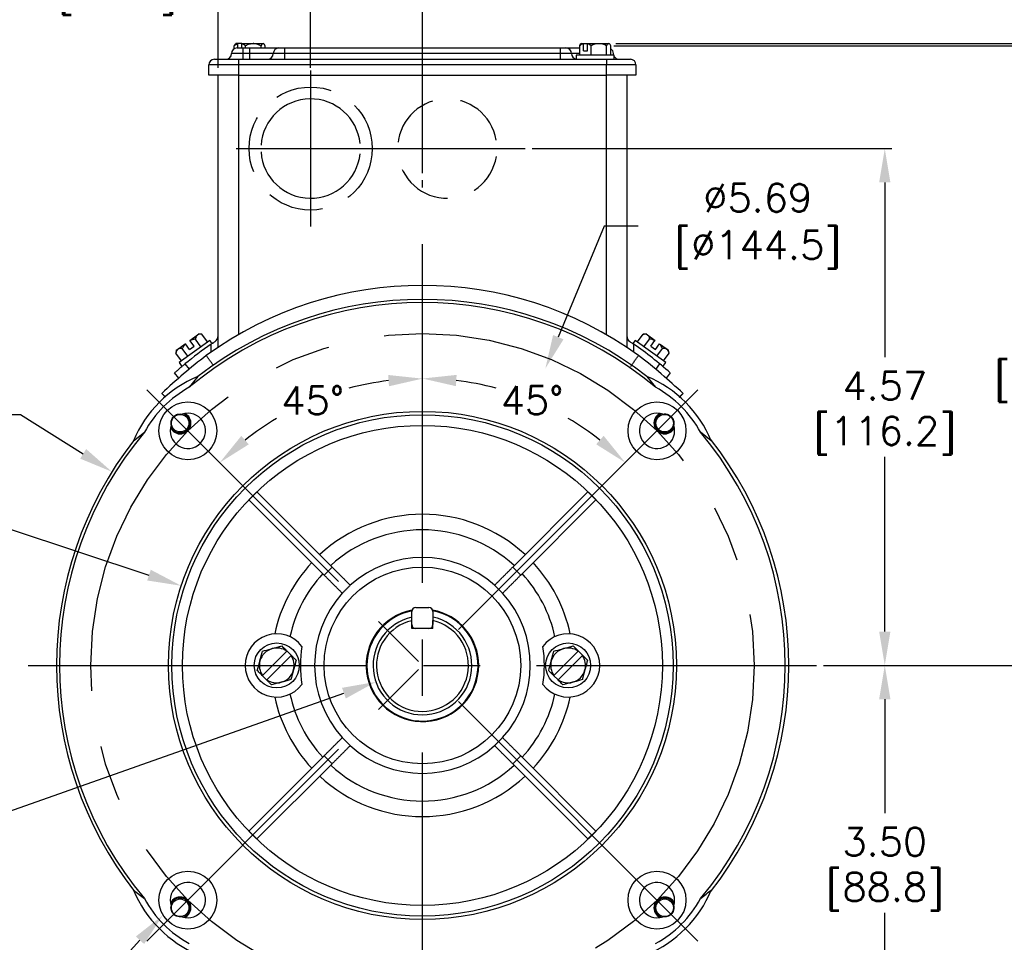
# Model space of a CAD drawing. Extents: x 897.4 to 941.4, y -8.5 to 25.5.
# Tile 5 of 7: x 925.7 to 934.4, y 9.5 to 17.7. Entities that reach past the tile are written whole.
import ezdxf
from ezdxf import colors
from ezdxf.entities.mleader import LeaderData, LeaderLine
from ezdxf.math import Vec2, Vec3

# ---------------------------------------------------------------- set-up
doc = ezdxf.new("R2010")
doc.units = 0
doc.header["$LTSCALE"] = 4
doc.header["$MEASUREMENT"] = 0
doc.linetypes.add('CENTER2', pattern=[1.125, 0.75, -0.125, 0.125, -0.125])
doc.linetypes.add('HIDDEN2', pattern=[0.1875, 0.125, -0.0625])
doc.layers.get('0').update_dxf_attribs({"linetype": 'CONTINUOUS'})
doc.layers.get('DEFPOINTS').update_dxf_attribs({"linetype": 'CONTINUOUS'})
for name, color, linetype in [('CENTER', 40, 'CENTER2'), ('DIMENSIONS', 140, 'CONTINUOUS'), ('DIMENSIONS @ 1', 140, 'CONTINUOUS'), ('HIDDEN', 102, 'HIDDEN2')]:
    doc.layers.add(name, color=color, linetype=linetype)
doc.styles.get("Standard").update_dxf_attribs({"font": 'romans.shx'})
doc.dimstyles.get("Standard").update_dxf_attribs({"dimtxt": 0.25, "dimasz": 0.3, "dimexe": 0.0625, "dimexo": 0.0625, "dimgap": 0.0625, "dimtad": 0, "dimtih": 1, "dimtoh": 1, "dimzin": 0, "dimdsep": 46, "dimtxsty": 'Standard', "dimcen": 0, "dimadec": 0, "dimazin": 0, "dimtfac": 1, "dimtofl": 0, "dimtmove": 0, "dimatfit": 3, "dimfxl": 0, "dimtolj": 1, "dimtzin": 0, "dimarcsym": 0})

# ---------------------------------------------------------------- blocks, each defined once
blk = doc.blocks.new('*D0')
at = {"layer": 'DEFPOINTS', "color": 0}
for p in [(930.3287, 14.6197), (928.152, 9.3625)]:
    blk.add_point(p, dxfattribs=at)
at = {"layer": 'DIMENSIONS', "color": 0, "lineweight": -2}
for p, q in [((930.8505, 15.8799), (930.4435, 14.8969)), ((931.1505, 15.8799), (930.8505, 15.8799))]:
    blk.add_line(p, q, dxfattribs=at)
at = {"layer": 'DIMENSIONS', "color": 0}
blk.add_solid([(930.3973, 14.916), (930.4897, 14.8778), (930.3287, 14.6197)], dxfattribs=at)
at = {"layer": 'DIMENSIONS', "color": 0, "insert": (932.1237, 15.8799), "char_height": 0.25, "attachment_point": 5}
blk.add_mtext('\\A1; ∅5.69\\P [∅144.5]', dxfattribs=at)
blk = doc.blocks.new('*D7')
at = {"layer": 'DEFPOINTS', "color": 0}
for p in [(929.2403, 16.2854), (926.8008, 14.4306), (928.5833, 14.4433), (931.6799, 9.5516), (929.2403, 8.2211)]:
    blk.add_point(p, dxfattribs=at)
at = {"layer": 'DIMENSIONS', "color": 0, "lineweight": -2}
for start, end in [(96.77476, 104.87032), (120.57957, 128.22523)]:
    blk.add_arc((929.2403, 11.9911), 2.5387, start, end, dxfattribs=at)
at = {"layer": 'DIMENSIONS', "color": 0}
for points in [[(928.9379, 14.562), (928.9438, 14.4621), (929.2403, 14.5298)], [(927.7027, 13.9481), (927.6363, 14.0228), (927.4452, 13.7862)]]:
    blk.add_solid(points, dxfattribs=at)
at = {"layer": 'DIMENSIONS', "color": 0, "insert": (928.2688, 14.3365), "char_height": 0.25, "attachment_point": 5}
blk.add_mtext('\\A1;45°', dxfattribs=at)
blk = doc.blocks.new('*D8')
at = {"layer": 'DEFPOINTS', "color": 0}
for p in [(929.2403, 16.2854), (931.6799, 14.4306), (930.5101, 14.1904), (926.8008, 9.5516), (929.2403, 8.2211)]:
    blk.add_point(p, dxfattribs=at)
at = {"layer": 'DIMENSIONS', "color": 0, "lineweight": -2}
for start, end in [(75.127, 83.22767), (51.77233, 59.42343)]:
    blk.add_arc((929.2403, 11.9911), 2.5396, start, end, dxfattribs=at)
at = {"layer": 'DIMENSIONS', "color": 0}
for points in [[(929.5369, 14.4631), (929.5428, 14.5629), (929.2403, 14.5307)], [(930.845, 14.0235), (930.7786, 13.9487), (931.0361, 13.7869)]]:
    blk.add_solid(points, dxfattribs=at)
at = {"layer": 'DIMENSIONS', "color": 0, "insert": (930.2122, 14.3374), "char_height": 0.25, "attachment_point": 5}
blk.add_mtext('\\A1;45°', dxfattribs=at)
blk = doc.blocks.new('*D16')
at = {"layer": 'DEFPOINTS', "color": 0}
for p in [(929.2403, 19.0106), (927.4303, 17.2171), (929.2403, 16.2854)]:
    blk.add_point(p, dxfattribs=at)
at = {"layer": 'DIMENSIONS', "color": 0, "lineweight": -2}
for p, q in [((927.1303, 19.0106), (926.8303, 19.0106)), ((927.4303, 17.2796), (927.4303, 19.0731)), ((929.2403, 16.3479), (929.2403, 19.0731)), ((929.5403, 19.0106), (929.8403, 19.0106))]:
    blk.add_line(p, q, dxfattribs=at)
at = {"layer": 'DIMENSIONS', "color": 0}
for points in [[(927.1303, 19.0606), (927.1303, 18.9606), (927.4303, 19.0106)], [(929.5403, 19.0606), (929.5403, 18.9606), (929.2403, 19.0106)]]:
    blk.add_solid(points, dxfattribs=at)
at = {"layer": 'DIMENSIONS', "color": 0, "char_height": 0.25, "attachment_point": 5}
for s, insert in [('\\A1;1.81', (928.3353, 19.1981)), ('\\A1;[46.0]', (928.3353, 18.7577))]:
    blk.add_mtext(s, dxfattribs=dict(at, insert=insert))
blk = doc.blocks.new('*D26')
at = {"layer": 'DEFPOINTS', "color": 0}
for p in [(927.1038, 12.6965), (931.3768, 11.2857)]:
    blk.add_point(p, dxfattribs=at)
at = {"layer": 'DIMENSIONS', "color": 0, "lineweight": -2}
for p, q in [((925.282, 13.199), (925.582, 13.199)), ((925.582, 13.199), (926.819, 12.7906))]:
    blk.add_line(p, q, dxfattribs=at)
at = {"layer": 'DIMENSIONS', "color": 0}
blk.add_solid([(926.8346, 12.8381), (926.8033, 12.7431), (927.1038, 12.6965)], dxfattribs=at)
at = {"layer": 'DIMENSIONS', "color": 0, "insert": (924.3088, 13.199), "char_height": 0.25, "attachment_point": 5}
blk.add_mtext('\\A1; ∅4.50\\P [∅114.3]', dxfattribs=at)
blk = doc.blocks.new('*D14')
at = {"layer": 'DEFPOINTS', "color": 0}
for p in [(930.8896, 17.4951), (932.7303, 11.9911), (934.9335, 11.9911)]:
    blk.add_point(p, dxfattribs=at)
at = {"layer": 'DIMENSIONS', "color": 0, "lineweight": -2}
for p, q in [((930.9521, 17.4951), (934.996, 17.4951)), ((934.9335, 17.1951), (934.9335, 15.1836)), ((934.9335, 12.2911), (934.9335, 14.3026)), ((932.7928, 11.9911), (934.996, 11.9911))]:
    blk.add_line(p, q, dxfattribs=at)
at = {"layer": 'DIMENSIONS', "color": 0}
for points in [[(934.8835, 17.1951), (934.9835, 17.1951), (934.9335, 17.4951)], [(934.8835, 12.2911), (934.9835, 12.2911), (934.9335, 11.9911)]]:
    blk.add_solid(points, dxfattribs=at)
at = {"layer": 'DIMENSIONS', "color": 0, "char_height": 0.25, "attachment_point": 5}
for s, insert in [('\\A1;5.50', (934.9335, 14.9306)), ('\\A1;[139.8]', (934.9335, 14.4901))]:
    blk.add_mtext(s, dxfattribs=dict(at, insert=insert))
blk = doc.blocks.new('*D13')
at = {"layer": 'DEFPOINTS', "color": 0}
for p in [(930.8712, 17.476), (936.1102, 17.476), (932.4903, 8.4931)]:
    blk.add_point(p, dxfattribs=at)
at = {"layer": 'DIMENSIONS', "color": 0, "lineweight": -2}
for p, q in [((930.9337, 17.476), (936.1727, 17.476)), ((936.1102, 17.176), (936.1102, 13.425)), ((936.1102, 8.7931), (936.1102, 12.5441)), ((932.5528, 8.4931), (936.1727, 8.4931))]:
    blk.add_line(p, q, dxfattribs=at)
at = {"layer": 'DIMENSIONS', "color": 0}
for points in [[(936.0602, 17.176), (936.1602, 17.176), (936.1102, 17.476)], [(936.0602, 8.7931), (936.1602, 8.7931), (936.1102, 8.4931)]]:
    blk.add_solid(points, dxfattribs=at)
at = {"layer": 'DIMENSIONS', "color": 0, "char_height": 0.25, "attachment_point": 5}
for s, insert in [('\\A1;8.98', (936.1102, 13.1721)), ('\\A1;[228.2]', (936.1102, 12.7316))]:
    blk.add_mtext(s, dxfattribs=dict(at, insert=insert))
blk = doc.blocks.new('*D12')
at = {"layer": 'DEFPOINTS', "color": 0}
for p in [(932.7303, 11.9911), (933.3343, 11.9911), (932.4903, 8.4931)]:
    blk.add_point(p, dxfattribs=at)
at = {"layer": 'DIMENSIONS', "color": 0, "lineweight": -2}
for p, q in [((932.7928, 11.9911), (933.3968, 11.9911)), ((933.3343, 11.6911), (933.3343, 10.6826)), ((933.3343, 8.7931), (933.3343, 9.8016)), ((932.5528, 8.4931), (933.3968, 8.4931))]:
    blk.add_line(p, q, dxfattribs=at)
at = {"layer": 'DIMENSIONS', "color": 0}
for points in [[(933.2843, 11.6911), (933.3843, 11.6911), (933.3343, 11.9911)], [(933.2843, 8.7931), (933.3843, 8.7931), (933.3343, 8.4931)]]:
    blk.add_solid(points, dxfattribs=at)
at = {"layer": 'DIMENSIONS', "color": 0, "char_height": 0.25, "attachment_point": 5}
for s, insert in [('\\A1;3.50', (933.3343, 10.4296)), ('\\A1;[88.8]', (933.3343, 9.9891))]:
    blk.add_mtext(s, dxfattribs=dict(at, insert=insert))
blk = doc.blocks.new('*D27')
at = {"layer": 'DEFPOINTS', "color": 0}
for p in [(929.6528, 12.1367), (928.8279, 11.8456)]:
    blk.add_point(p, dxfattribs=at)
at = {"layer": 'DIMENSIONS', "color": 0, "lineweight": -2}
for p, q in [((925.3157, 10.6062), (928.545, 11.7458)), ((925.0157, 10.6062), (925.3157, 10.6062))]:
    blk.add_line(p, q, dxfattribs=at)
at = {"layer": 'DIMENSIONS', "color": 0}
blk.add_solid([(928.5284, 11.7929), (928.5616, 11.6986), (928.8279, 11.8456)], dxfattribs=at)
at = {"layer": 'DIMENSIONS', "color": 0, "insert": (923.8686, 10.6062), "char_height": 0.25, "attachment_point": 5}
blk.add_mtext('\\A1; ∅\\S0.8750^ 0.8745;\\P {\\o\\l\\H0.600000;[}∅\\S22.23^ 22.21;{\\o\\l\\H0.600000;]}', dxfattribs=at)
blk = doc.blocks.new('*D24')
at = {"layer": 'DEFPOINTS', "color": 0}
for p in [(930.1503, 16.5661), (932.7303, 11.9911), (933.3343, 11.9911)]:
    blk.add_point(p, dxfattribs=at)
at = {"layer": 'DIMENSIONS', "color": 0, "lineweight": -2}
for p, q in [((930.2128, 16.5661), (933.3968, 16.5661)), ((933.3343, 16.2661), (933.3343, 14.7191)), ((933.3343, 12.2911), (933.3343, 13.8381)), ((932.7928, 11.9911), (933.3968, 11.9911))]:
    blk.add_line(p, q, dxfattribs=at)
at = {"layer": 'DIMENSIONS', "color": 0}
for points in [[(933.2843, 16.2661), (933.3843, 16.2661), (933.3343, 16.5661)], [(933.2843, 12.2911), (933.3843, 12.2911), (933.3343, 11.9911)]]:
    blk.add_solid(points, dxfattribs=at)
at = {"layer": 'DIMENSIONS', "color": 0, "char_height": 0.25, "attachment_point": 5}
for s, insert in [('\\A1;4.57', (933.3343, 14.4661)), ('\\A1;[116.2]', (933.3343, 14.0256))]:
    blk.add_mtext(s, dxfattribs=dict(at, insert=insert))
blk = doc.blocks.new('*D20')
at = {"layer": 'DEFPOINTS', "color": 0}
for p in [(927.4303, 18.17), (927.4303, 17.2171), (928.2503, 17.2171)]:
    blk.add_point(p, dxfattribs=at)
at = {"layer": 'DIMENSIONS', "color": 0, "lineweight": -2}
for p, q in [((927.4303, 17.2796), (927.4303, 18.2325)), ((928.2503, 17.2796), (928.2503, 18.2325)), ((927.4303, 18.17), (927.1303, 18.17)), ((927.9503, 18.17), (927.7303, 18.17))]:
    blk.add_line(p, q, dxfattribs=at)
at = {"layer": 'DIMENSIONS', "color": 0}
for points in [[(927.7303, 18.22), (927.7303, 18.12), (927.4303, 18.17)], [(927.9503, 18.22), (927.9503, 18.12), (928.2503, 18.17)]]:
    blk.add_solid(points, dxfattribs=at)
at = {"layer": 'DIMENSIONS', "color": 0, "char_height": 0.25, "attachment_point": 5}
for s, insert in [('\\A1;0.82', (926.5381, 18.3575)), ('\\A1;[20.8]', (926.5381, 17.917))]:
    blk.add_mtext(s, dxfattribs=dict(at, insert=insert))
blk = doc.blocks.new('*D25')
at = {"layer": 'DEFPOINTS', "color": 0}
for p in [(926.491, 13.7053), (931.9897, 10.2769)]:
    blk.add_point(p, dxfattribs=at)
at = {"layer": 'DIMENSIONS', "color": 0, "lineweight": -2}
for p, q in [((925.3799, 14.2111), (925.6799, 14.2111)), ((925.6799, 14.2111), (926.2364, 13.8641))]:
    blk.add_line(p, q, dxfattribs=at)
at = {"layer": 'DIMENSIONS', "color": 0}
blk.add_solid([(926.2629, 13.9065), (926.2099, 13.8216), (926.491, 13.7053)], dxfattribs=at)
at = {"layer": 'DIMENSIONS', "color": 0, "insert": (924.4066, 14.2111), "char_height": 0.25, "attachment_point": 5}
blk.add_mtext('\\A1; ∅6.48\\P [∅164.6]', dxfattribs=at)

msp = doc.modelspace()

# ---------------------------------------------------------------- linework, layer by layer
for p, q in [((927.5726, 17.4494), (927.5726, 17.476)), ((927.6073, 17.4951), (927.587, 17.4951)), ((927.5993, 17.4571), (927.6493, 17.4571)), ((927.6055, 17.4571), (927.6055, 17.4927)), ((927.6423, 17.4951), (927.6073, 17.4951)), ((927.6405, 17.4571), (927.6405, 17.4927)), ((927.6423, 17.4951), (927.7423, 17.4951)), ((927.6493, 17.4571), (927.6493, 17.4071)), ((927.6493, 17.4571), (927.7103, 17.4571)), ((927.6734, 17.4571), (927.6734, 17.476)), ((927.7103, 17.4571), (927.7103, 17.4071)), ((927.7103, 17.4571), (927.9693, 17.4571)), ((927.7423, 17.4951), (927.8296, 17.4951)), ((927.8112, 17.4571), (927.8112, 17.476)), ((927.8481, 17.4571), (927.8481, 17.476)), ((927.9693, 17.4571), (928.0193, 17.4571)), ((928.0193, 17.4571), (928.0193, 17.4071)), ((928.0193, 17.4571), (930.4613, 17.4571)), ((930.4613, 17.4571), (930.4613, 17.4071)), ((930.4613, 17.4571), (930.5113, 17.4571)), ((930.5113, 17.4571), (930.6326, 17.4571)), ((930.6326, 17.3921), (930.6326, 17.476)), ((930.651, 17.4951), (930.8896, 17.4951)), ((930.6655, 17.4927), (930.6669, 17.4951)), ((930.6655, 17.4321), (930.6655, 17.4927)), ((930.7005, 17.4927), (930.7029, 17.4951)), ((930.7005, 17.4321), (930.7005, 17.4927)), ((930.7334, 17.3921), (930.7334, 17.476)), ((930.8712, 17.3921), (930.8712, 17.476)), ((930.9081, 17.3921), (930.9081, 17.476)), ((927.3993, 17.3571), (927.6103, 17.3571)), ((927.5428, 17.3921), (927.5428, 17.3825)), ((927.547, 17.3921), (927.5428, 17.3921)), ((927.6493, 17.4071), (927.5493, 17.4071)), ((927.6103, 17.3571), (930.8703, 17.3571)), ((927.6103, 17.3571), (927.6103, 17.3071)), ((927.7103, 17.4071), (927.6493, 17.4071)), ((927.6493, 17.4071), (927.6493, 17.3571)), ((927.9193, 17.4071), (927.7103, 17.4071)), ((927.7103, 17.4071), (927.7103, 17.3571)), ((928.0193, 17.4071), (927.9193, 17.4071)), ((930.4613, 17.4071), (928.0193, 17.4071)), ((928.0193, 17.4071), (928.0193, 17.3571)), ((930.4613, 17.4071), (930.4613, 17.3571)), ((930.5613, 17.4071), (930.4613, 17.4071)), ((930.6326, 17.4071), (930.5613, 17.4071)), ((930.6028, 17.3921), (930.6028, 17.3621)), ((930.9378, 17.3921), (930.6028, 17.3921)), ((930.6655, 17.4321), (930.7005, 17.4321)), ((930.8703, 17.3571), (931.0813, 17.3571)), ((930.8703, 17.3571), (930.8703, 17.3071)), ((930.9323, 17.3974), (930.9313, 17.4071)), ((930.9336, 17.3921), (930.9323, 17.3974)), ((930.9378, 17.3571), (930.9378, 17.3921)), ((927.3493, 17.2171), (927.3493, 17.3071)), ((927.6103, 17.3071), (927.3493, 17.3071)), ((927.6103, 17.3071), (927.6103, 17.2171)), ((930.8703, 17.3071), (927.6103, 17.3071)), ((930.8703, 17.2171), (930.8703, 17.3071)), ((931.1313, 17.3071), (930.8703, 17.3071)), ((931.1313, 17.3071), (931.1313, 17.2171)), ((927.6103, 17.2171), (927.3493, 17.2171)), ((927.4303, 14.807), (927.4303, 17.2171)), ((927.6103, 17.2171), (930.8703, 17.2171)), ((927.6103, 17.2171), (927.6103, 14.9187)), ((931.1313, 17.2171), (930.8703, 17.2171)), ((930.8703, 14.9187), (930.8703, 17.2171)), ((931.0503, 17.2171), (931.0503, 14.807)), ((927.1806, 14.8682), (927.2471, 14.9165)), ((927.2471, 14.9165), (927.2605, 14.9263)), ((927.2872, 14.922), (927.2605, 14.9263)), ((927.3365, 14.8542), (927.2872, 14.922)), ((931.1442, 14.8542), (931.1935, 14.922)), ((931.2202, 14.9263), (931.1935, 14.922)), ((931.2202, 14.9263), (931.2336, 14.9165)), ((931.2336, 14.9165), (931.3001, 14.8682)), ((927.0741, 14.7908), (927.1406, 14.8391)), ((927.3566, 14.8688), (927.0856, 14.6719)), ((927.1776, 14.7881), (927.142, 14.8371)), ((927.2176, 14.8172), (927.182, 14.8662)), ((927.2788, 14.8122), (927.2295, 14.8801)), ((927.3713, 14.8486), (927.3566, 14.8688)), ((927.3703, 14.766), (927.3703, 14.8351)), ((927.3713, 14.8486), (927.3775, 14.84)), ((931.124, 14.8688), (931.1032, 14.8401)), ((931.1103, 14.8351), (931.1103, 14.766)), ((931.3951, 14.6719), (931.124, 14.8688)), ((931.2019, 14.8122), (931.2512, 14.8801)), ((931.263, 14.8172), (931.2986, 14.8662)), ((931.2986, 14.8662), (931.3001, 14.8682)), ((931.3031, 14.7881), (931.3387, 14.8371)), ((931.3387, 14.8371), (931.3401, 14.8391)), ((931.3401, 14.8391), (931.4066, 14.7908)), ((927.0607, 14.7811), (927.0564, 14.7544)), ((927.1058, 14.6865), (927.0564, 14.7544)), ((927.0607, 14.7811), (927.0741, 14.7908)), ((927.1634, 14.7284), (927.1141, 14.7963)), ((927.1776, 14.7881), (927.2176, 14.8172)), ((931.263, 14.8172), (931.3031, 14.7881)), ((931.3172, 14.7284), (931.3666, 14.7963)), ((931.3749, 14.6865), (931.4242, 14.7544)), ((931.4066, 14.7908), (931.42, 14.7811)), ((931.4242, 14.7544), (931.42, 14.7811)), ((927.0856, 14.6719), (927.1109, 14.6371)), ((927.1376, 14.6594), (927.1737, 14.6123)), ((931.3066, 14.6118), (931.3431, 14.6594)), ((931.3698, 14.6371), (931.3951, 14.6719)), ((927.0823, 14.5343), (927.0463, 14.5811)), ((931.4343, 14.5811), (931.3977, 14.5334)), ((927.2524, 14.5491), (927.1762, 14.4531)), ((931.2283, 14.5491), (931.3044, 14.4531)), ((926.6824, 13.9791), (926.7784, 14.0552)), ((931.7983, 13.9791), (931.7023, 14.0552)), ((927.704, 13.4567), (927.7748, 13.5274)), ((928.4403, 12.8619), (927.7748, 13.5274)), ((930.0404, 12.8619), (930.7059, 13.5274)), ((930.7059, 13.5274), (930.7766, 13.4567)), ((928.3695, 12.7912), (927.704, 13.4567)), ((930.1111, 12.7912), (930.7766, 13.4567)), ((928.3695, 12.7912), (928.4403, 12.8619)), ((930.0404, 12.8619), (930.1111, 12.7912)), ((929.1458, 12.3522), (929.1458, 12.4687)), ((929.1808, 12.5037), (929.2973, 12.5037)), ((929.3323, 12.4687), (929.3323, 12.3522)), ((929.1458, 12.3172), (929.1458, 12.3874)), ((929.3323, 12.3172), (929.3323, 12.3874)), ((929.3323, 12.3172), (929.1458, 12.3172)), ((929.2973, 12.3172), (929.1808, 12.3172)), ((928.0789, 12.0807), (928.04, 12.1196)), ((930.6589, 12.0807), (930.62, 12.1196)), ((928.0382, 12.1179), (927.8236, 11.9032)), ((927.8625, 11.8643), (928.0771, 12.079)), ((930.6182, 12.1179), (930.4036, 11.9032)), ((930.4425, 11.8643), (930.6571, 12.079)), ((927.8218, 11.9015), (927.8607, 11.8626)), ((930.4018, 11.9015), (930.4407, 11.8626)), ((928.3695, 11.191), (927.704, 10.5255)), ((928.4403, 11.1203), (928.3695, 11.191)), ((930.1111, 11.191), (930.0404, 11.1203)), ((930.1111, 11.191), (930.7766, 10.5255)), ((928.4403, 11.1203), (927.7748, 10.4548)), ((930.0404, 11.1203), (930.7059, 10.4548)), ((927.7748, 10.4548), (927.704, 10.5255)), ((930.7766, 10.5255), (930.7059, 10.4548)), ((926.6824, 10.0032), (926.7784, 9.927))]:
    msp.add_line(p, q)
for centre, radius in [((927.1633, 14.0681), 0.2563), ((931.3173, 14.0681), 0.2563), ((929.2403, 11.9911), 2.2492), ((927.0953, 14.1361), 0.0777), ((931.3853, 14.1361), 0.0777), ((929.2403, 11.9911), 2.2192), ((929.2403, 11.9911), 2.125), ((929.2403, 11.9911), 0.8703), ((927.9503, 11.9911), 0.1995), ((930.5303, 11.9911), 0.1995), ((927.1633, 9.9141), 0.2563), ((931.3173, 9.9141), 0.2563), ((927.0953, 9.8461), 0.0777), ((931.3853, 9.8461), 0.0777)]:
    msp.add_circle(centre, radius)
for centre, radius, start, end in [((927.5993, 17.4071), 0.05, 90, 180), ((927.9693, 17.4071), 0.05, 90, 180), ((930.5113, 17.4071), 0.05, 0, 90), ((930.6514, 17.4763), 0.0189, 91.20049, 180.78546), ((930.6671, 17.4487), 0.044, 92.05866, 141.60222), ((930.6997, 17.4503), 0.0424, 37.38336, 88.95576), ((930.8023, 17.3583), 0.1364, 59.66545, 120.33455), ((930.8986, 17.468), 0.0286, 108.27616, 163.70978), ((930.8813, 17.4686), 0.0278, 15.42068, 72.59337), ((930.8813, 17.4071), 0.05, 0, 57.66104), ((927.3993, 17.3071), 0.05, 90, 180), ((927.4993, 17.4071), 0.05, 270, 0), ((927.8693, 17.4071), 0.05, 270, 0), ((930.6113, 17.4071), 0.05, 180, 261.15767), ((930.9813, 17.4071), 0.05, 209.54136, 270), ((931.0813, 17.3071), 0.05, 0, 90), ((928.2503, 16.5661), 0.44, 5.87006, 176.09271), ((928.2503, 16.5661), 0.44, 183.90729, 354.12994), ((929.2403, 12.0911), 3.2637, 54.08928, 125.91072), ((929.2403, 11.9911), 3.2128, 50.02403, 129.97597), ((929.2403, 11.9911), 3.2396, 52.14694, 127.85306), ((931.2115, 14.8834), 0.0398, 355.25832, 123.63189), ((929.2403, 12.1161), 3.3, 124.51811, 129.58394), ((927.3703, 14.9077), 0.06, 303.81738, 0), ((931.1103, 14.9077), 0.06, 180, 236.18262), ((929.2403, 12.1161), 3.3, 48.32935, 55.48189), ((931.2284, 14.7142), 0.1675, 65.19348, 82.16641), ((931.274, 14.763), 0.0983, 19.76202, 48.8781), ((930.64, 10.4497), 5.4168, 127.71893, 133.19179), ((927.4247, 9.962), 6.0572, 47.0977, 51.99158), ((931.3771, 14.7502), 0.0473, 5.05871, 102.94129), ((927.6564, 13.575), 1.0545, 112.52868, 157.47132), ((930.8243, 13.575), 1.0545, 22.52868, 67.47132), ((927.6564, 13.575), 1.0008, 118.67219, 151.32781), ((930.8243, 13.575), 1.0008, 28.67219, 61.32781), ((927.1633, 14.0681), 0.1563, 160.95987, 109.04013), ((927.0953, 14.1361), 0.095, 205.36068, 64.63932), ((927.0953, 14.1361), 0.0866, 197.5502, 72.4498), ((931.3173, 14.0681), 0.1563, 70.95987, 19.04013), ((931.3853, 14.1361), 0.095, 115.36068, 334.63932), ((931.3853, 14.1361), 0.0866, 107.5502, 342.4498), ((929.2403, 11.9911), 3.2128, 140.02403, 219.97597), ((929.2403, 11.9911), 3.2128, 320.02403, 39.97597), ((929.2403, 11.9911), 3.24, 141.87417, 218.12583), ((929.2403, 11.9911), 3.2437, 321.87417, 38.12583), ((929.2403, 11.9911), 1.3376, 47.1422, 132.8578), ((929.2403, 11.9911), 1.2002, 47.38768, 132.61232), ((929.2403, 11.9911), 0.9551, 48.00069, 131.99931), ((929.2403, 11.9911), 1.3376, 137.1422, 167.94282), ((929.2403, 11.9911), 1.3376, 12.05718, 42.8578), ((929.2403, 11.9911), 1.2002, 137.38768, 167.76503), ((929.2403, 11.9911), 1.2002, 12.23497, 42.61232), ((929.2403, 11.9911), 0.9551, 138.00069, 221.99931), ((929.2403, 11.9911), 0.9551, 318.00069, 41.99931), ((929.2403, 11.9911), 0.498, 100.70236, 0), ((929.2403, 11.9911), 0.4923, 180, 79.2929), ((929.2403, 11.9911), 0.4923, 101.01334, 180), ((929.1808, 12.4687), 0.035, 90, 180), ((929.2973, 12.4687), 0.035, 0, 90), ((929.2403, 11.9911), 0.498, 0, 79.61146), ((929.2403, 11.9911), 0.4374, 102.47782, 77.85738), ((929.2403, 11.9911), 0.4074, 103.41326, 76.94795), ((929.1808, 12.3522), 0.035, 180, 270), ((929.2973, 12.3522), 0.035, 270, 0), ((927.9503, 11.9911), 0.28, 37.10981, 322.89019), ((930.5303, 11.9911), 0.28, 217.10981, 142.89019), ((927.9503, 11.9911), 0.1543, 105, 165), ((927.9503, 11.9911), 0.1543, 55.26971, 105), ((929.2403, 11.9911), 1.08, 171.00068, 188.99932), ((929.2403, 11.9911), 1.08, 351.00068, 8.99932), ((930.5303, 11.9911), 0.1543, 105, 165), ((930.5303, 11.9911), 0.1543, 55.26971, 105), ((927.9503, 11.9911), 0.1543, 345, 34.73029), ((930.5303, 11.9911), 0.1543, 345, 34.73029), ((927.9503, 11.9911), 0.1543, 165, 214.73029), ((927.9503, 11.9911), 0.1543, 285, 345), ((930.5303, 11.9911), 0.1543, 165, 214.73029), ((930.5303, 11.9911), 0.1543, 285, 345), ((927.9503, 11.9911), 0.1543, 235.26971, 285), ((930.5303, 11.9911), 0.1543, 235.26971, 285), ((929.2403, 11.9911), 1.3376, 192.05718, 222.8578), ((929.2403, 11.9911), 1.2002, 192.23497, 222.61232), ((929.2403, 11.9911), 1.2002, 317.38768, 347.76503), ((929.2403, 11.9911), 1.3376, 317.1422, 347.94282), ((929.2403, 11.9911), 0.9551, 228.00069, 311.99931), ((929.2403, 11.9911), 1.2002, 227.38768, 312.61232), ((929.2403, 11.9911), 1.3376, 227.1422, 312.8578), ((927.1633, 9.9141), 0.1563, 250.95987, 199.04013), ((931.3173, 9.9141), 0.1562, 340.95987, 289.04013), ((927.6564, 10.4072), 1.0545, 202.52868, 247.47132), ((927.0953, 9.8461), 0.095, 295.36068, 154.63932), ((930.8243, 10.4072), 1.0545, 292.52868, 337.47132), ((931.3853, 9.8461), 0.095, 25.36068, 244.63932), ((927.6564, 10.4072), 1.0008, 208.67219, 241.32781), ((927.0953, 9.8461), 0.0866, 287.5502, 162.4498), ((931.3853, 9.8461), 0.0866, 17.5502, 252.4498), ((930.8243, 10.4072), 1.0008, 298.67219, 331.32781)]:
    msp.add_arc(centre, radius, start, end)
msp.add_ellipse((930.7703, 17.3671), major_axis=(0.1675, 0.0054), ratio=0.266007, start_param=3.133004, end_param=3.245204)
for points, knots in [([(927.5726, 17.476), (927.5751, 17.4805), (927.5803, 17.4896), (927.5862, 17.4943), (927.5899, 17.4951), (927.5907, 17.4951), (927.591, 17.4951)], [0, 0, 0, 0, 0.43237, 0.879522, 0.939722, 1, 1, 1, 1]), ([(927.6055, 17.4927), (927.5974, 17.4896), (927.5861, 17.4853), (927.5756, 17.4781), (927.5726, 17.476)], [0, 0, 0, 0, 0.714605, 1, 1, 1, 1]), ([(927.6073, 17.4951), (927.6069, 17.4946), (927.6063, 17.4938), (927.6057, 17.493), (927.6055, 17.4927)], [0, 0, 0, 0, 0.598722, 1, 1, 1, 1]), ([(927.6405, 17.4927), (927.6409, 17.4932), (927.6415, 17.494), (927.6421, 17.4949), (927.6423, 17.4951)], [0, 0, 0, 0, 0.700614, 1, 1, 1, 1]), ([(927.6734, 17.476), (927.6675, 17.48), (927.6569, 17.487), (927.6455, 17.4909), (927.6405, 17.4927)], [0, 0, 0, 0, 0.559063, 1, 1, 1, 1]), ([(927.7423, 17.4951), (927.7302, 17.494), (927.7061, 17.4918), (927.6843, 17.4812), (927.6734, 17.476)], [0, 0, 0, 0, 0.503988, 1, 1, 1, 1]), ([(927.8112, 17.476), (927.8017, 17.4805), (927.7826, 17.4895), (927.7588, 17.4947), (927.7452, 17.495), (927.7423, 17.4951)], [0, 0, 0, 0, 0.432378, 0.879539, 1, 1, 1, 1]), ([(927.8296, 17.4951), (927.8264, 17.494), (927.8199, 17.4918), (927.8141, 17.4812), (927.8112, 17.476)], [0, 0, 0, 0, 0.503988, 1, 1, 1, 1]), ([(927.8481, 17.476), (927.8468, 17.4783), (927.8443, 17.4829), (927.8404, 17.4886), (927.8362, 17.4928), (927.833, 17.4946), (927.8308, 17.4951), (927.83, 17.4951), (927.8296, 17.4951)], [0, 0, 0, 0, 0.215509, 0.432211, 0.654434, 0.879656, 0.939789, 1, 1, 1, 1]), ([(927.2471, 14.9165), (927.2427, 14.9119), (927.2339, 14.9029), (927.231, 14.8877), (927.2295, 14.8801)], [0, 0, 0, 0, 0.503988, 1, 1, 1, 1]), ([(927.2872, 14.922), (927.2806, 14.9228), (927.2672, 14.9243), (927.2542, 14.9212), (927.2484, 14.9173), (927.2471, 14.9165)], [0, 0, 0, 0, 0.432378, 0.879539, 1, 1, 1, 1]), ([(927.142, 14.8371), (927.1345, 14.8279), (927.1241, 14.815), (927.1163, 14.8005), (927.1141, 14.7963)], [0, 0, 0, 0, 0.714605, 1, 1, 1, 1]), ([(927.1406, 14.8391), (927.1408, 14.8387), (927.1413, 14.8381), (927.1418, 14.8374), (927.142, 14.8371)], [0, 0, 0, 0, 0.598722, 1, 1, 1, 1]), ([(927.182, 14.8662), (927.1817, 14.8667), (927.1812, 14.8673), (927.1807, 14.868), (927.1806, 14.8682)], [0, 0, 0, 0, 0.700614, 1, 1, 1, 1]), ([(927.2295, 14.8801), (927.2204, 14.8784), (927.2041, 14.8753), (927.1888, 14.869), (927.182, 14.8662)], [0, 0, 0, 0, 0.559063, 1, 1, 1, 1]), ([(927.3703, 14.8351), (927.3788, 14.841), (927.3905, 14.8489), (927.4009, 14.8559), (927.4037, 14.8578)], [0, 0, 0, 0, 0.727564, 1, 1, 1, 1]), ([(931.0769, 14.8578), (931.0848, 14.8525), (931.0957, 14.8452), (931.1072, 14.8373), (931.1103, 14.8351)], [0, 0, 0, 0, 0.730247, 1, 1, 1, 1]), ([(927.0741, 14.7908), (927.0696, 14.7862), (927.0608, 14.7771), (927.0579, 14.7619), (927.0564, 14.7544)], [0, 0, 0, 0, 0.503988, 1, 1, 1, 1]), ([(927.1141, 14.7963), (927.1075, 14.797), (927.0942, 14.7986), (927.082, 14.7956), (927.0759, 14.7921), (927.0747, 14.7912), (927.0741, 14.7908)], [0, 0, 0, 0, 0.43237, 0.879522, 0.939722, 1, 1, 1, 1]), ([(927.0463, 14.5811), (927.0473, 14.582), (927.0493, 14.5838), (927.0648, 14.5975), (927.0877, 14.6175), (927.1135, 14.6394), (927.1307, 14.6537), (927.1376, 14.6594)], [0, 0, 0, 0, 0.214177, 0.428341, 0.642825, 0.857745, 1, 1, 1, 1]), ([(927.0156, 14.1191), (927.0145, 14.1279), (927.0126, 14.1431), (927.0189, 14.167), (927.03, 14.1864), (927.0452, 14.2015), (927.0631, 14.2119), (927.0849, 14.2181), (927.1015, 14.218), (927.1109, 14.2161), (927.1124, 14.2158)], [0, 0, 0, 0, 0.186962, 0.325033, 0.44242, 0.560149, 0.670525, 0.78851, 0.967273, 1, 1, 1, 1]), ([(931.3683, 14.2158), (931.3771, 14.2169), (931.3923, 14.2189), (931.4162, 14.2126), (931.4356, 14.2015), (931.4507, 14.1863), (931.4611, 14.1683), (931.4673, 14.1466), (931.4672, 14.13), (931.4653, 14.1206), (931.465, 14.1191)], [0, 0, 0, 0, 0.186962, 0.325033, 0.44242, 0.560149, 0.670525, 0.78851, 0.967273, 1, 1, 1, 1]), ([(927.8244, 12.1171), (927.849, 12.1237), (927.877, 12.1311), (927.9068, 12.1391), (927.9104, 12.1401)], [0, 0, 0, 0, 0.879034, 1, 1, 1, 1]), ([(927.9104, 12.1401), (927.9256, 12.1442), (927.9556, 12.1522), (927.9829, 12.1595), (927.9964, 12.1632)], [0, 0, 0, 0, 0.503992, 1, 1, 1, 1]), ([(927.9964, 12.1632), (928.0005, 12.1591), (928.0144, 12.1452), (928.0294, 12.1302), (928.04, 12.1196)], [0, 0, 0, 0, 0.29313, 1, 1, 1, 1]), ([(928.04, 12.1196), (928.0396, 12.1193), (928.039, 12.1187), (928.0385, 12.1181), (928.0382, 12.1179)], [0, 0, 0, 0, 0.598247, 1, 1, 1, 1]), ([(930.4044, 12.1171), (930.429, 12.1237), (930.457, 12.1311), (930.4868, 12.1391), (930.4904, 12.1401)], [0, 0, 0, 0, 0.879034, 1, 1, 1, 1]), ([(930.4904, 12.1401), (930.5056, 12.1442), (930.5356, 12.1522), (930.5629, 12.1595), (930.5764, 12.1632)], [0, 0, 0, 0, 0.503992, 1, 1, 1, 1]), ([(930.5764, 12.1632), (930.5838, 12.1558), (930.5978, 12.1418), (930.6129, 12.1267), (930.62, 12.1196)], [0, 0, 0, 0, 0.529119, 1, 1, 1, 1]), ([(930.62, 12.1196), (930.6195, 12.1192), (930.6189, 12.1186), (930.6184, 12.118), (930.6182, 12.1179)], [0, 0, 0, 0, 0.749655, 1, 1, 1, 1]), ([(927.8013, 12.031), (927.8054, 12.0462), (927.8134, 12.0762), (927.8208, 12.1035), (927.8244, 12.1171)], [0, 0, 0, 0, 0.503992, 1, 1, 1, 1]), ([(928.0771, 12.079), (928.0775, 12.0794), (928.0781, 12.0799), (928.0786, 12.0805), (928.0789, 12.0807)], [0, 0, 0, 0, 0.629134, 1, 1, 1, 1]), ([(928.0789, 12.0807), (928.0859, 12.0737), (928.101, 12.0586), (928.115, 12.0446), (928.1224, 12.0372)], [0, 0, 0, 0, 0.470881, 1, 1, 1, 1]), ([(928.1224, 12.0372), (928.1158, 12.0126), (928.1083, 11.9847), (928.1003, 11.9548), (928.0993, 11.9512)], [0, 0, 0, 0, 0.879034, 1, 1, 1, 1]), ([(930.3813, 12.031), (930.3854, 12.0462), (930.3934, 12.0762), (930.4008, 12.1035), (930.4044, 12.1171)], [0, 0, 0, 0, 0.503992, 1, 1, 1, 1]), ([(930.6571, 12.079), (930.6575, 12.0794), (930.6581, 12.0799), (930.6586, 12.0805), (930.6589, 12.0807)], [0, 0, 0, 0, 0.629134, 1, 1, 1, 1]), ([(930.6589, 12.0807), (930.6695, 12.0701), (930.6845, 12.0551), (930.6983, 12.0413), (930.7024, 12.0372)], [0, 0, 0, 0, 0.70687, 1, 1, 1, 1]), ([(930.7024, 12.0372), (930.6958, 12.0126), (930.6883, 11.9847), (930.6803, 11.9548), (930.6793, 11.9512)], [0, 0, 0, 0, 0.879034, 1, 1, 1, 1]), ([(927.7783, 11.945), (927.7849, 11.9696), (927.7924, 11.9976), (927.8004, 12.0274), (927.8013, 12.031)], [0, 0, 0, 0, 0.879034, 1, 1, 1, 1]), ([(927.8218, 11.9015), (927.8112, 11.9121), (927.7962, 11.9271), (927.7824, 11.941), (927.7783, 11.945)], [0, 0, 0, 0, 0.70687, 1, 1, 1, 1]), ([(928.0993, 11.9512), (928.0953, 11.9361), (928.0872, 11.906), (928.0799, 11.8787), (928.0763, 11.8652)], [0, 0, 0, 0, 0.503992, 1, 1, 1, 1]), ([(930.3583, 11.945), (930.3649, 11.9696), (930.3724, 11.9976), (930.3804, 12.0274), (930.3813, 12.031)], [0, 0, 0, 0, 0.879034, 1, 1, 1, 1]), ([(930.4018, 11.9015), (930.3947, 11.9086), (930.3797, 11.9237), (930.3657, 11.9376), (930.3583, 11.945)], [0, 0, 0, 0, 0.470881, 1, 1, 1, 1]), ([(930.6793, 11.9512), (930.6753, 11.9361), (930.6672, 11.906), (930.6599, 11.8787), (930.6563, 11.8652)], [0, 0, 0, 0, 0.503992, 1, 1, 1, 1]), ([(927.8236, 11.9032), (927.8232, 11.9029), (927.8226, 11.9023), (927.822, 11.9017), (927.8218, 11.9015)], [0, 0, 0, 0, 0.629134, 1, 1, 1, 1]), ([(927.8607, 11.8626), (927.8612, 11.863), (927.8617, 11.8636), (927.8623, 11.8642), (927.8625, 11.8643)], [0, 0, 0, 0, 0.749655, 1, 1, 1, 1]), ([(927.9042, 11.8191), (927.8968, 11.8265), (927.8829, 11.8404), (927.8678, 11.8555), (927.8607, 11.8626)], [0, 0, 0, 0, 0.529119, 1, 1, 1, 1]), ([(928.0763, 11.8652), (928.0517, 11.8586), (928.0237, 11.8511), (927.9939, 11.8431), (927.9903, 11.8421)], [0, 0, 0, 0, 0.879034, 1, 1, 1, 1]), ([(930.4036, 11.9032), (930.4032, 11.9029), (930.4026, 11.9023), (930.402, 11.9017), (930.4018, 11.9015)], [0, 0, 0, 0, 0.629134, 1, 1, 1, 1]), ([(930.4407, 11.8626), (930.4411, 11.863), (930.4416, 11.8635), (930.4422, 11.8641), (930.4425, 11.8643)], [0, 0, 0, 0, 0.598247, 1, 1, 1, 1]), ([(930.4842, 11.8191), (930.4802, 11.8231), (930.4663, 11.837), (930.4513, 11.852), (930.4407, 11.8626)], [0, 0, 0, 0, 0.29313, 1, 1, 1, 1]), ([(930.6563, 11.8652), (930.6317, 11.8586), (930.6037, 11.8511), (930.5739, 11.8431), (930.5703, 11.8421)], [0, 0, 0, 0, 0.879034, 1, 1, 1, 1]), ([(927.9903, 11.8421), (927.9751, 11.8381), (927.9451, 11.83), (927.9178, 11.8227), (927.9042, 11.8191)], [0, 0, 0, 0, 0.503992, 1, 1, 1, 1]), ([(930.5703, 11.8421), (930.5551, 11.8381), (930.5251, 11.83), (930.4978, 11.8227), (930.4842, 11.8191)], [0, 0, 0, 0, 0.503992, 1, 1, 1, 1]), ([(931.7023, 9.927), (931.7198, 9.9411), (931.7547, 9.9692), (931.7838, 9.9919), (931.7983, 10.0032)], [0, 0, 0, 0, 0.499925, 1, 1, 1, 1]), ([(927.1124, 9.7664), (927.1036, 9.7653), (927.0884, 9.7634), (927.0644, 9.7696), (927.0451, 9.7808), (927.03, 9.796), (927.0196, 9.8139), (927.0133, 9.8357), (927.0135, 9.8522), (927.0154, 9.8617), (927.0156, 9.8631)], [0, 0, 0, 0, 0.186962, 0.325033, 0.44242, 0.560149, 0.670525, 0.78851, 0.967273, 1, 1, 1, 1]), ([(931.465, 9.8631), (931.4662, 9.8544), (931.4681, 9.8391), (931.4618, 9.8152), (931.4507, 9.7959), (931.4355, 9.7807), (931.4175, 9.7704), (931.3958, 9.7641), (931.3792, 9.7643), (931.3698, 9.7661), (931.3683, 9.7664)], [0, 0, 0, 0, 0.186962, 0.325033, 0.44242, 0.560149, 0.670525, 0.78851, 0.967273, 1, 1, 1, 1])]:
    msp.add_open_spline(points, degree=3, knots=knots)
for points in [[(927.3861, 14.6517), (927.3261, 14.7345)], [(931.0842, 14.6373), (931.1546, 14.7345)], [(926.9626, 14.3689), (926.9325, 14.3989)], [(931.5135, 14.3643), (931.5482, 14.3989)], [(927.704, 13.4567), (927.7747, 13.5274)], [(930.7059, 13.5274), (930.7766, 13.4567)], [(928.4403, 12.8619), (928.6012, 12.7009)], [(929.8794, 12.7009), (930.0404, 12.8619)], [(928.5305, 12.6302), (928.3695, 12.7912)], [(929.9502, 12.6302), (930.1111, 12.7912)], [(928.5305, 12.6302), (928.6012, 12.7009)], [(929.8794, 12.7009), (929.9502, 12.6302)], [(928.3695, 11.191), (928.5305, 11.352)], [(928.6012, 11.2813), (928.5305, 11.352)], [(929.9502, 11.352), (929.8794, 11.2813)], [(929.9502, 11.352), (930.1111, 11.191)], [(928.6012, 11.2813), (928.4403, 11.1203)], [(930.0404, 11.1203), (929.8794, 11.2813)], [(927.7747, 10.4548), (927.704, 10.5255)], [(930.7766, 10.5255), (930.7059, 10.4548)]]:
    msp.add_open_spline(points, degree=1)
at = {"layer": 'CENTER'}
for p, q in [((928.2503, 17.2561), (928.2503, 15.8761)), ((927.5903, 16.5661), (930.1503, 16.5661)), ((929.2403, 8.2211), (929.2403, 16.2854)), ((931.6799, 14.4306), (926.8008, 9.5516)), ((931.6799, 9.5516), (926.8008, 14.4306)), ((925.7503, 11.9911), (932.7303, 11.9911))]:
    msp.add_line(p, q, dxfattribs=at)
msp.add_circle((929.2403, 11.9911), 2.9375, dxfattribs=at)
at = {"layer": 'HIDDEN'}
msp.add_circle((928.2503, 16.5661), 0.545, dxfattribs=at)
msp.add_arc((929.4603, 16.5661), 0.44, 9.60672, 350.93176, dxfattribs=at)

# ---------------------------------------------------------------- dimensions: what is measured, and where the dimension line sits
at = {"layer": 'DIMENSIONS'}
dim = msp.add_diameter_dim_2p(p1=(928.152, 9.3625), p2=(930.3287, 14.6197), text=' ∅5.69\\X [∅144.5]', dimstyle='Standard', override={"dimpost": '\\X'}, dxfattribs=at)
dim.commit()
dim.dimension.update_dxf_attribs({"geometry": '*D0', "text_midpoint": (932.1237, 15.8799), "dimtype": 163})
for base, line1, line2, picture, middle in [((928.5833, 14.4433), ((929.2403, 8.2211), (929.2403, 16.2854)), ((931.6799, 9.5516), (926.8008, 14.4306)), '*D7', (928.2688, 14.3365)), ((930.5101, 14.1904), ((931.6799, 14.4306), (926.8008, 9.5516)), ((929.2403, 8.2211), (929.2403, 16.2854)), '*D8', (930.2122, 14.3374))]:
    dim = msp.add_angular_dim_2l(base=base, line1=line1, line2=line2, dimstyle='Standard', override={"dimgap": 0.07, "dimpost": '\\X'}, dxfattribs=at)
    dim.commit()
    dim.dimension.update_dxf_attribs({"geometry": picture, "text_midpoint": middle})
at = {"layer": 'DIMENSIONS @ 1'}
for base, p1, p2, picture, middle in [((929.2403, 19.0106), (927.4303, 17.2171), (929.2403, 16.2854), '*D16', (928.3353, 19.0106)), ((927.4303, 18.17), (928.2503, 17.2171), (927.4303, 17.2171), '*D20', (926.5381, 18.17))]:
    dim = msp.add_linear_dim(base=base, p1=p1, p2=p2, dimstyle='Standard', override={"dimscale": 1, "dimpost": '\\X', "dimtix": 0, "dimtofl": 0, "dimtmove": 0, "dimatfit": 3}, dxfattribs=at)
    dim.commit()
    dim.dimension.update_dxf_attribs({"geometry": picture, "text_midpoint": middle})
for base, p1, p2, picture, middle in [((936.1102, 17.476), (932.4903, 8.4931), (930.8712, 17.476), '*D13', (936.1102, 12.9846)), ((934.9335, 11.9911), (930.8896, 17.4951), (932.7303, 11.9911), '*D14', (934.9335, 14.7431)), ((933.334312, 11.991123), (930.150339, 16.566119), (932.730345, 11.991123), '*D24', (933.334312, 14.278621)), ((933.3343, 11.9911), (932.4903, 8.4931), (932.7303, 11.9911), '*D12', (933.3343, 10.2421))]:
    dim = msp.add_linear_dim(base=base, p1=p1, p2=p2, angle=90, dimstyle='Standard', override={"dimscale": 1, "dimpost": '\\X', "dimtix": 0, "dimtofl": 0, "dimtmove": 0, "dimatfit": 3}, dxfattribs=at)
    dim.commit()
    dim.dimension.update_dxf_attribs({"geometry": picture, "text_midpoint": middle})
for p1, p2, override, picture, middle in [((931.9897, 10.2769), (926.491, 13.7053), {"dimscale": 1, "dimpost": '\\X', "dimtix": 0, "dimtofl": 0, "dimtmove": 0, "dimatfit": 3}, '*D25', (924.4066, 14.2111)), ((931.3768, 11.2857), (927.1038, 12.6965), {"dimscale": 1, "dimpost": '\\X', "dimtix": 0, "dimtofl": 0, "dimtmove": 0, "dimatfit": 3}, '*D26', (924.3088, 13.199)), ((929.6528, 12.1367), (928.8279, 11.8456), {"dimscale": 1, "dimpost": '\\X', "dimlim": 1, "dimtp": 0.0003, "dimtm": 0.0002, "dimtdec": 4, "dimtix": 0, "dimtofl": 0, "dimtmove": 0, "dimatfit": 3}, '*D27', (923.8686, 10.6062))]:
    dim = msp.add_diameter_dim_2p(p1=p1, p2=p2, text=' <>', dimstyle='Standard', override=override, dxfattribs=at)
    dim.commit()
    dim.dimension.update_dxf_attribs({"geometry": picture, "text_midpoint": middle, "dimtype": 131})

# ---------------------------------------------------------------- leaders
at = {"layer": 'DIMENSIONS'}
ml = msp.add_multileader_mtext('Standard', dxfattribs=at)
ml.set_content('4X 3/8-16 UNC-2B\\P0.56 MIN FULL THREAD', color=256)
ml.set_leader_properties()
ml.build(insert=Vec2(0, 0))
ml.multileader.update_dxf_attribs({"text_left_attachment_type": 2, "text_right_attachment_type": 2, "dogleg_length": 0.36, "arrow_head_size": 0.3})
ctx = ml.context
ctx.base_point, ctx.char_height, ctx.arrow_head_size, ctx.landing_gap_size, ctx.plane_origin = Vec3(921.2258, 8.9651), 0.25, 0.3, 0.09, Vec3(926.9422, 9.7797)
ctx.left_attachment, ctx.right_attachment, ctx.text_align_type = 2, 2, 2
notes = []
notes.append((ctx, [(0, (1, 1, 0), (926.1944, 8.9651), (-1, 0), 0.36, [(0, [(926.9422, 9.7797)], 0, [])])]))
ctx.mtext.insert, ctx.mtext.alignment, ctx.mtext.flow_direction = Vec3(925.7444, 9.3223), 3, 5
for ctx, leaders in notes:
    for number, flags, end, landing, length, lines in leaders:
        leader = LeaderData()
        leader.index, (leader.has_last_leader_line, leader.has_dogleg_vector, leader.attachment_direction) = number, flags
        leader.last_leader_point, leader.dogleg_vector, leader.dogleg_length = Vec3(end), Vec3(landing), length
        for number, points, colour, breaks in lines:
            line = LeaderLine()
            line.index, line.vertices, line.color, line.breaks = number, Vec3.list(points), colors.encode_raw_color(colour), breaks
            leader.lines.append(line)
        ctx.leaders.append(leader)

doc.saveas('drawing.dxf')
